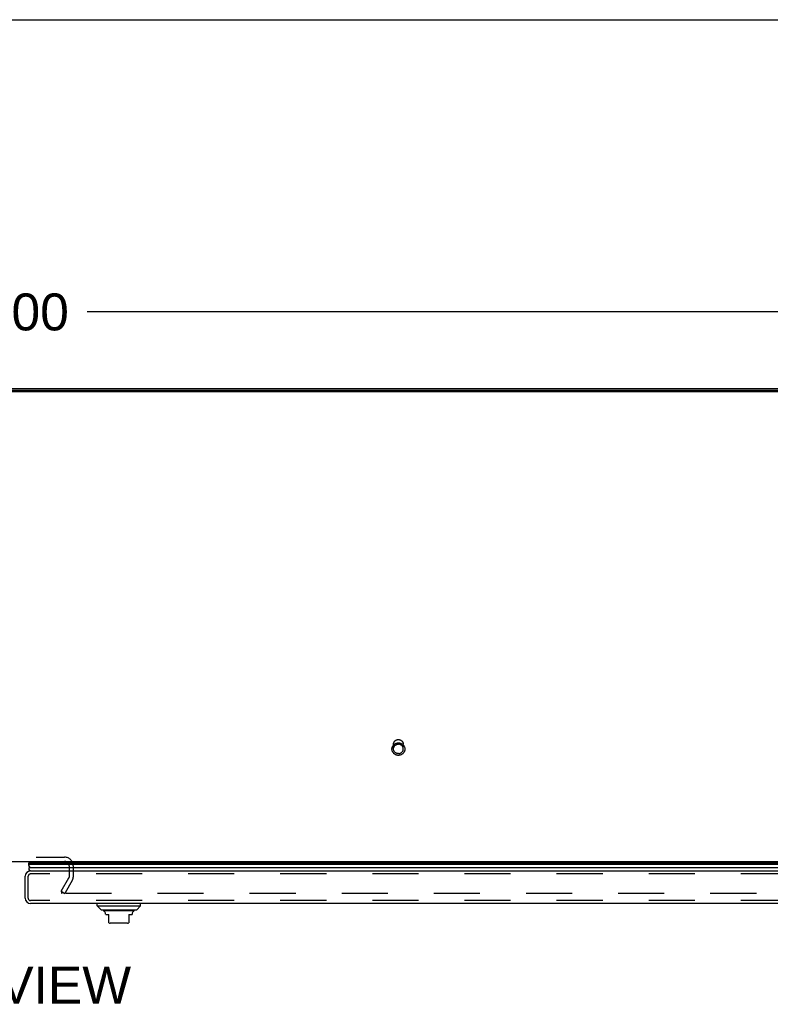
# Model space of a CAD drawing. Header units: inches. Extents: x 0 to 212, y 0 to 138.
# Tile 223 of 256: x 66 to 85, y 113 to 138. Entities that reach past the tile are written whole.
import ezdxf

# ---------------------------------------------------------------- set-up
doc = ezdxf.new("R2010")
doc.units = ezdxf.units.IN
doc.header["$LTSCALE"] = 11.6875
doc.header["$MEASUREMENT"] = 0
doc.linetypes.add('HIDDEN', pattern=[0.2, 0.1, -0.1])
doc.layers.get('0').update_dxf_attribs({"linetype": 'CONTINUOUS'})
for name, color, linetype in [('DEFAULT_2', 8, 'HIDDEN'), ('DIMENSIONS', 7, 'CONTINUOUS'), ('RIGHTHAND_DOOR_ASSEMBLY', 7, 'CONTINUOUS')]:
    doc.layers.add(name, color=color, linetype=linetype)
doc.styles.get("Standard").update_dxf_attribs({"font": 'arial.ttf'})
doc.dimstyles.new('DIMSTYLE_1', dxfattribs={"dimtxt": 0.9375, "dimasz": 1.25, "dimexe": 0.09, "dimexo": 0.07, "dimgap": 0.0375, "dimtad": 0, "dimtih": 1, "dimtoh": 1, "dimzin": 4, "dimdsep": 46, "dimtxsty": 'Standard', "dimblk": '_FILLED', "dimblk1": '_FILLED', "dimblk2": '_FILLED', "dimcen": 0.09, "dimadec": 3, "dimazin": 1, "dimtfac": 1, "dimtdec": 3, "dimtofl": 0, "dimtmove": 0, "dimatfit": 3, "dimldrblk": '_FILLED', "dimfxl": 0, "dimtolj": 1, "dimtzin": 4, "dimarcsym": 0})

# ---------------------------------------------------------------- blocks, each defined once
blk = doc.blocks.new('_FILLED')
at = {"color": 0, "linetype": 'ByBlock'}
blk.add_solid([(0, 0), (-1, 0.2), (-1, -0.2)], dxfattribs=at)
blk = doc.blocks.new('*D5')
at = {"layer": 'DIMENSIONS', "color": 2, "linetype": 'Continuous'}
for p, q in [((35.134, 128.963), (35.134, 131.208)), ((95.134, 128.963), (95.134, 131.208)), ((35.134, 130.083), (63.027, 130.083)), ((95.134, 130.083), (67.24, 130.083))]:
    blk.add_line(p, q, dxfattribs=at)
at = {"layer": 'DIMENSIONS', "color": 2, "linetype": 'Continuous', "xscale": 1.25, "yscale": 1.25, "zscale": 1.25, "rotation": 180}
blk.add_blockref('_FILLED', (35.134, 130.083), dxfattribs=at)
at = {"layer": 'DIMENSIONS', "color": 2, "linetype": 'Continuous', "xscale": 1.25, "yscale": 1.25, "zscale": 1.25}
blk.add_blockref('_FILLED', (95.134, 130.083), dxfattribs=at)
at = {"layer": 'DIMENSIONS', "color": 2, "linetype": 'Continuous', "insert": (65.134, 130.552), "char_height": 0.9375, "width": 3.27602, "attachment_point": 2, "line_spacing_factor": 0.9}
blk.add_mtext('60.00', dxfattribs=at)

msp = doc.modelspace()

# ---------------------------------------------------------------- linework, layer by layer
at = {"color": 7, "linetype": 'Continuous'}
for p, q in [((0, 137.5), (212.5, 137.5)), ((95.019, 128.059), (35.248, 128.059)), ((36.884, 116.14), (93.384, 116.14))]:
    msp.add_line(p, q, dxfattribs=at)
at = {"color": 3, "linetype": 'Continuous'}
for p, q in [((95.019, 128.086), (35.248, 128.086)), ((35.36, 128.14), (94.908, 128.14))]:
    msp.add_line(p, q, dxfattribs=at)
at = {"layer": 'DEFAULT_2', "color": 8, "linetype": 'HIDDEN'}
for p, q in [((75.01, 118.994), (75.01, 119.11)), ((75.258, 118.994), (75.258, 119.11)), ((63.603, 116.244), (66.665, 116.244)), ((66.78, 116.025), (66.78, 115.735)), ((66.884, 116.025), (66.884, 115.736)), ((66.579, 115.38), (66.775, 115.719)), ((66.865, 115.667), (66.669, 115.328)), ((66.579, 115.38), (66.669, 115.328)), ((66.588, 115.393), (66.588, 115.341)), ((93.566, 115.328), (66.603, 115.328))]:
    msp.add_line(p, q, dxfattribs=at)
for points in [[(75.01, 119.11), (75.01, 119.119), (75.011, 119.129), (75.013, 119.138), (75.016, 119.147), (75.019, 119.156), (75.023, 119.164), (75.028, 119.172), (75.033, 119.18), (75.039, 119.188), (75.046, 119.195), (75.053, 119.201), (75.061, 119.207), (75.069, 119.212), (75.077, 119.217), (75.086, 119.221), (75.095, 119.224), (75.105, 119.227), (75.114, 119.228), (75.124, 119.229), (75.134, 119.23)], [(75.134, 119.23), (75.143, 119.229), (75.153, 119.228), (75.163, 119.227), (75.172, 119.224), (75.181, 119.221), (75.19, 119.217), (75.199, 119.212), (75.207, 119.207), (75.214, 119.201), (75.221, 119.195), (75.228, 119.188), (75.234, 119.18), (75.239, 119.172), (75.244, 119.164), (75.248, 119.156), (75.252, 119.147), (75.254, 119.138), (75.256, 119.129), (75.257, 119.119), (75.258, 119.11)], [(75.134, 118.83), (75.121, 118.83), (75.109, 118.832), (75.097, 118.834), (75.085, 118.837), (75.074, 118.841), (75.063, 118.846), (75.052, 118.851), (75.041, 118.857), (75.032, 118.865), (75.022, 118.872), (75.014, 118.881), (75.006, 118.89), (74.999, 118.899), (74.992, 118.909), (74.986, 118.92), (74.981, 118.931), (74.977, 118.942), (74.974, 118.953), (74.972, 118.965), (74.971, 118.977), (74.97, 118.988), (74.971, 119), (74.972, 119.012), (74.974, 119.024), (74.977, 119.035), (74.981, 119.046), (74.986, 119.057), (74.992, 119.068), (74.998, 119.078), (75.006, 119.087), (75.014, 119.096), (75.022, 119.105), (75.032, 119.112), (75.041, 119.119), (75.052, 119.126), (75.063, 119.131), (75.074, 119.136), (75.085, 119.14), (75.097, 119.143), (75.109, 119.145), (75.121, 119.147), (75.134, 119.147)], [(75.01, 118.994), (75.01, 119.003), (75.011, 119.013), (75.013, 119.022), (75.016, 119.031), (75.019, 119.04), (75.023, 119.048), (75.028, 119.057), (75.033, 119.064), (75.039, 119.072), (75.046, 119.079), (75.053, 119.085), (75.061, 119.091), (75.069, 119.096), (75.077, 119.101), (75.086, 119.105), (75.095, 119.108), (75.105, 119.111), (75.114, 119.112), (75.124, 119.113), (75.134, 119.114)], [(75.134, 118.874), (75.124, 118.875), (75.114, 118.876), (75.105, 118.878), (75.095, 118.88), (75.086, 118.883), (75.077, 118.887), (75.069, 118.892), (75.061, 118.897), (75.053, 118.903), (75.046, 118.909), (75.039, 118.916), (75.033, 118.924), (75.028, 118.931), (75.023, 118.94), (75.019, 118.948), (75.016, 118.957), (75.013, 118.966), (75.011, 118.975), (75.01, 118.985), (75.01, 118.994)], [(75.134, 119.147), (75.146, 119.147), (75.158, 119.145), (75.17, 119.143), (75.182, 119.14), (75.193, 119.136), (75.205, 119.131), (75.216, 119.126), (75.226, 119.12), (75.236, 119.112), (75.245, 119.105), (75.254, 119.096), (75.262, 119.087), (75.269, 119.078), (75.275, 119.068), (75.281, 119.057), (75.286, 119.046), (75.29, 119.035), (75.293, 119.024), (75.295, 119.012), (75.297, 119), (75.297, 118.989), (75.297, 118.977), (75.295, 118.965), (75.293, 118.953), (75.29, 118.942), (75.286, 118.931), (75.281, 118.92), (75.275, 118.909), (75.269, 118.899), (75.262, 118.89), (75.254, 118.881), (75.245, 118.872), (75.236, 118.865), (75.226, 118.858), (75.216, 118.851), (75.205, 118.846), (75.194, 118.841), (75.182, 118.837), (75.17, 118.834), (75.158, 118.832), (75.146, 118.83), (75.134, 118.83)], [(75.258, 118.994), (75.257, 119.003), (75.256, 119.013), (75.254, 119.022), (75.252, 119.031), (75.248, 119.04), (75.244, 119.048), (75.239, 119.057), (75.234, 119.064), (75.228, 119.072), (75.221, 119.079), (75.214, 119.085), (75.207, 119.091), (75.198, 119.096), (75.19, 119.101), (75.181, 119.105), (75.172, 119.108), (75.163, 119.111), (75.153, 119.112), (75.143, 119.113), (75.134, 119.114)], [(75.134, 118.874), (75.143, 118.875), (75.153, 118.876), (75.163, 118.878), (75.172, 118.88), (75.181, 118.883), (75.19, 118.887), (75.198, 118.892), (75.207, 118.897), (75.214, 118.903), (75.221, 118.909), (75.228, 118.916), (75.234, 118.924), (75.239, 118.931), (75.244, 118.94), (75.248, 118.948), (75.252, 118.957), (75.254, 118.966), (75.256, 118.975), (75.257, 118.985), (75.258, 118.994)], [(66.589, 115.346), (66.589, 115.345), (66.588, 115.344), (66.588, 115.342), (66.588, 115.341), (66.588, 115.341)], [(66.588, 115.341), (66.588, 115.339), (66.588, 115.338), (66.588, 115.336), (66.589, 115.335), (66.59, 115.334), (66.591, 115.332), (66.592, 115.331), (66.593, 115.33), (66.595, 115.33), (66.596, 115.329), (66.598, 115.328), (66.599, 115.328), (66.601, 115.328), (66.603, 115.328)]]:
    msp.add_lwpolyline(points, dxfattribs=at)
for centre, radius, start, end in [((66.665, 116.025), 0.219, 0, 90), ((66.665, 116.025), 0.115, 0, 90), ((66.747, 115.736), 0.033, 330, 360), ((66.747, 115.736), 0.137, 330, 360)]:
    msp.add_arc(centre, radius, start, end, dxfattribs=at)
at = {"layer": 'RIGHTHAND_DOOR_ASSEMBLY', "color": 7, "linetype": 'Continuous'}
for p, q in [((65.747, 116.14), (65.768, 116.128)), ((94.393, 116.062), (65.75, 116.062)), ((65.761, 116.11), (65.759, 116.106)), ((65.759, 116.106), (94.384, 116.106)), ((65.762, 116.113), (65.761, 116.11)), ((65.764, 116.116), (65.762, 116.113)), ((65.766, 116.119), (65.764, 116.116)), ((65.766, 116.119), (94.378, 116.119)), ((65.768, 116.128), (94.375, 116.128)), ((65.778, 115.987), (94.365, 115.987)), ((67.489, 115.011), (67.489, 115.07)), ((67.489, 115.011), (68.592, 115.011)), ((67.588, 114.913), (67.489, 115.011)), ((68.493, 114.913), (68.592, 115.011)), ((68.592, 115.011), (68.592, 115.07)), ((67.588, 114.913), (68.493, 114.913)), ((68.424, 114.885), (67.657, 114.885)), ((67.706, 114.8), (67.706, 114.787)), ((67.706, 114.787), (67.785, 114.787)), ((67.785, 114.577), (67.785, 114.787)), ((68.296, 114.787), (68.375, 114.787)), ((68.296, 114.787), (68.296, 114.577)), ((68.375, 114.8), (68.375, 114.787)), ((68.257, 114.57), (67.824, 114.57))]:
    msp.add_line(p, q, dxfattribs=at)
at = {"layer": 'RIGHTHAND_DOOR_ASSEMBLY', "color": 3, "linetype": 'Continuous'}
for p, q in [((65.665, 115.205), (65.665, 115.76)), ((65.8, 115.895), (94.343, 115.895)), ((94.343, 115.07), (65.8, 115.07))]:
    msp.add_line(p, q, dxfattribs=at)
at = {"layer": 'RIGHTHAND_DOOR_ASSEMBLY', "color": 8, "linetype": 'HIDDEN'}
for p, q in [((65.74, 115.205), (65.74, 115.76)), ((94.343, 115.82), (65.8, 115.82)), ((94.343, 115.145), (65.8, 115.145))]:
    msp.add_line(p, q, dxfattribs=at)
at = {"layer": 'RIGHTHAND_DOOR_ASSEMBLY', "color": 7, "linetype": 'Continuous'}
msp.add_lwpolyline([(65.75, 116.062), (65.75, 116.055), (65.751, 116.047), (65.753, 116.039), (65.755, 116.031), (65.757, 116.024), (65.76, 116.016), (65.764, 116.009), (65.768, 116.001), (65.773, 115.994), (65.778, 115.987)], dxfattribs=at)
for centre, radius, start, end in [((65.806, 116.073), 0.0569, 145.4331, 191.2885), ((65.805, 115.945), 0.05, 122.6718, 264.7383), ((65.796, 116.116), 0.03, 156.2022, 173.588), ((67.676, 114.934), 0.0492, 206.1149, 270), ((67.676, 114.885), 0.0197, 179.8854, 240), ((67.627, 114.8), 0.0787, 0, 60), ((68.454, 114.8), 0.0787, 120, 180), ((68.405, 114.934), 0.0492, 270, 333.8851), ((68.405, 114.885), 0.0197, 300, 0.1146), ((67.824, 114.688), 0.118, 250.5253, 270), ((68.257, 114.688), 0.118, 270, 289.4785)]:
    msp.add_arc(centre, radius, start, end, dxfattribs=at)
at = {"layer": 'RIGHTHAND_DOOR_ASSEMBLY', "color": 3, "linetype": 'Continuous'}
for centre, start, end in [((65.8, 115.76), 90, 180), ((65.8, 115.205), 180, 270)]:
    msp.add_arc(centre, 0.135, start, end, dxfattribs=at)
at = {"layer": 'RIGHTHAND_DOOR_ASSEMBLY', "color": 8, "linetype": 'HIDDEN'}
for centre, start, end in [((65.8, 115.76), 90, 180), ((65.8, 115.205), 180, 270)]:
    msp.add_arc(centre, 0.06, start, end, dxfattribs=at)
at = {"layer": 'RIGHTHAND_DOOR_ASSEMBLY', "color": 7, "linetype": 'Continuous'}
for start_param, end_param in [(-3.140119, -2.674506), (2.795492, 2.881148)]:
    msp.add_ellipse((66.015, 116.063), major_axis=(0.265, 0), ratio=0.632157, start_param=start_param, end_param=end_param, dxfattribs=at)

# ---------------------------------------------------------------- texts
at = {"layer": 'DIMENSIONS', "color": 2, "linetype": 'Continuous', "insert": (65.149, 113.466), "char_height": 0.9375, "width": 6.38824, "attachment_point": 2, "line_spacing_factor": 0.9}
msp.add_mtext('TOP VIEW', dxfattribs=at)

# ---------------------------------------------------------------- dimensions: what is measured, and where the dimension line sits
at = {"layer": 'DIMENSIONS', "color": 2, "linetype": 'Continuous'}
dim = msp.add_linear_dim(base=(35.134, 130.083), p1=(95.134, 131.278), p2=(35.134, 131.278), angle=180, dimstyle='DIMSTYLE_1', dxfattribs=at)
dim.commit()
dim.dimension.update_dxf_attribs({"geometry": '*D5', "text_midpoint": (65.126, 130.078), "dimtype": 160})

doc.saveas('drawing.dxf')
